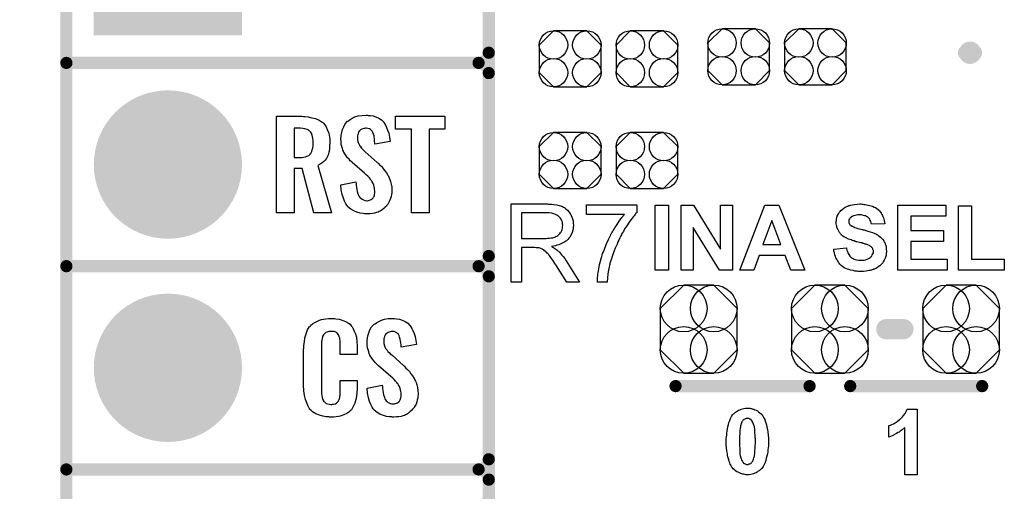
# Model space of a CAD drawing. Extents: x -0.07 to 0.95, y -0.15 to 1.54.
# Tile 6 of 16: x -0.07 to 0.41, y 0.44 to 0.67. Entities that reach past the tile are written whole.
import ezdxf

# ---------------------------------------------------------------- set-up
doc = ezdxf.new("R2010")
doc.units = 0
doc.layers.get('0').update_dxf_attribs({"linetype": 'CONTINUOUS'})
for name, color, linetype in [('gko', 6, 'CONTINUOUS'), ('gto', 2, 'CONTINUOUS'), ('gts', 1, 'CONTINUOUS')]:
    doc.layers.add(name, color=color, linetype=linetype)

# ---------------------------------------------------------------- blocks, each defined once
blk = doc.blocks.new('D63')
at = {"const_width": 0.00395}
blk.add_lwpolyline([(-0.001975, 0, 1), (0.001975, 0, 1)], format="xyb", close=True, dxfattribs=at)
blk = doc.blocks.new('D32')
at = {"const_width": 0.005}
blk.add_lwpolyline([(-0.0025, 0, 1), (0.0025, 0, 1)], format="xyb", close=True, dxfattribs=at)
blk = doc.blocks.new('D36')
at = {"const_width": 0.003}
blk.add_lwpolyline([(-0.0015, 0, 1), (0.0015, 0, 1)], format="xyb", close=True, dxfattribs=at)
blk = doc.blocks.new('D75')
blk.add_lwpolyline([(-0.0152, 0.0068), (-0.0152, -0.0068), (-0.0082, -0.0138), (0.0082, -0.0138), (0.0152, -0.0068), (0.0152, 0.0068), (0.0082, 0.0138), (-0.0082, 0.0138)], close=True)
for centre in [(-0.0082, 0.0068), (0.0082, 0.0068), (-0.0082, -0.0068), (0.0082, -0.0068)]:
    blk.add_circle(centre, 0.007)
blk = doc.blocks.new('D79')
blk.add_lwpolyline([(-0.0189, 0.0102), (-0.0189, -0.0102), (-0.0074, -0.0217), (0.0074, -0.0217), (0.0189, -0.0102), (0.0189, 0.0102), (0.0074, 0.0217), (-0.0074, 0.0217)], close=True)
for centre in [(-0.0074, 0.0102), (0.0074, 0.0102), (-0.0074, -0.0102), (0.0074, -0.0102)]:
    blk.add_circle(centre, 0.0115)
blk = doc.blocks.new('D42')
at = {"const_width": 0.0365}
blk.add_lwpolyline([(-0.01825, 0, 1), (0.01825, 0, 1)], format="xyb", close=True, dxfattribs=at)
blk = doc.blocks.new('D43')
at = {"const_width": 0.073}
blk.add_lwpolyline([(-0.0365, 0), (0.0365, 0)], dxfattribs=at)

msp = doc.modelspace()

# ---------------------------------------------------------------- linework, layer by layer
at = {"layer": 'gko', "color": 6, "const_width": 0.006}
msp.add_lwpolyline([(-0.05, -0.15), (-0.05, 1.45)], dxfattribs=at)
at = {"layer": 'gto', "color": 2}
for points, const_width in [([(0.158, -0.022), (0.158, 0.722)], 0.006), ([(0.393, 0.655), (0.393, 0.655)], 0.007), ([(0.397, 0.655), (0.397, 0.655)], 0.007), ([(0.397, 0.655), (0.397, 0.655)], 0.007), ([(-0.05, 0.65), (0.153, 0.65)], 0.006), ([(-0.05, 0.65), (0.153, 0.65)], 0.006), ([(0.153, 0.65), (0.153, 0.65)], 0.006), ([(0.153, 0.65), (0.153, 0.65)], 0.006), ([(0.158, 0.645), (0.158, 0.645)], 0.006), ([(0.158, 0.645), (0.158, 0.645)], 0.006), ([(0.158, 0.645), (0.158, 0.645)], 0.006), ([(0.158, 0.645), (0.158, 0.645)], 0.006), ([(0.158, 0.555), (0.158, 0.645)], 0.006), ([(-0.05, 0.55), (0.153, 0.55)], 0.006), ([(-0.05, 0.55), (0.153, 0.55)], 0.006), ([(0.153, 0.55), (0.153, 0.55)], 0.006), ([(0.153, 0.55), (0.153, 0.55)], 0.006), ([(0.158, 0.545), (0.158, 0.545)], 0.006), ([(0.158, 0.545), (0.158, 0.545)], 0.006), ([(0.158, 0.545), (0.158, 0.545)], 0.006), ([(0.158, 0.545), (0.158, 0.545)], 0.006), ([(0.158, 0.455), (0.158, 0.545)], 0.006), ([(0.3538, 0.519), (0.3622, 0.519)], 0.01), ([(0.25, 0.491), (0.316, 0.491)], 0.006), ([(0.336, 0.491), (0.401, 0.491)], 0.006), ([(-0.05, 0.45), (0.153, 0.45)], 0.006), ([(-0.05, 0.45), (0.153, 0.45)], 0.006), ([(0.153, 0.45), (0.153, 0.45)], 0.006), ([(0.153, 0.45), (0.153, 0.45)], 0.006), ([(0.158, 0.445), (0.158, 0.445)], 0.006), ([(0.158, 0.445), (0.158, 0.445)], 0.006), ([(0.158, 0.445), (0.158, 0.445)], 0.006), ([(0.158, 0.445), (0.158, 0.445)], 0.006), ([(0.158, 0.355), (0.158, 0.445)], 0.006)]:
    msp.add_lwpolyline(points, dxfattribs=dict(at, const_width=const_width))
for points, const_width in [([(0.397, 0.655, 1), (0.393, 0.655)], 0.007), ([(0.153, 0.65, 0.414214), (0.158, 0.655)], 0.006), ([(0.393, 0.655, 1), (0.397, 0.655)], 0.007), ([(0.158, 0.645, 0.414214), (0.153, 0.65)], 0.006), ([(0.158, 0.645, 0.414214), (0.153, 0.65)], 0.006), ([(0.153, 0.55, 0.414214), (0.158, 0.555)], 0.006), ([(0.158, 0.545, 0.414214), (0.153, 0.55)], 0.006), ([(0.158, 0.545, 0.414214), (0.153, 0.55)], 0.006), ([(0.153, 0.45, 0.414214), (0.158, 0.455)], 0.006), ([(0.158, 0.445, 0.414214), (0.153, 0.45)], 0.006), ([(0.158, 0.445, 0.414214), (0.153, 0.45)], 0.006)]:
    msp.add_lwpolyline(points, format="xyb", dxfattribs=dict(at, const_width=const_width))
for points in [[(0.0667, 0.6237), (0.0674, 0.6236), (0.0691, 0.6234), (0.0709, 0.623), (0.0727, 0.6226), (0.0745, 0.6218), (0.076, 0.6209), (0.0762, 0.6208), (0.0766, 0.6204), (0.0772, 0.6196), (0.0779, 0.6186), (0.0785, 0.6173), (0.0792, 0.6155), (0.0796, 0.6135), (0.0797, 0.6124), (0.0797, 0.6111), (0.0797, 0.611), (0.0797, 0.6109), (0.0797, 0.6104), (0.0796, 0.6095), (0.0796, 0.6085), (0.0795, 0.6073), (0.0792, 0.6061), (0.0789, 0.6048), (0.0784, 0.6037), (0.0784, 0.6036), (0.0782, 0.6032), (0.0779, 0.6028), (0.0774, 0.6021), (0.0768, 0.6015), (0.0759, 0.6008), (0.075, 0.6002), (0.0739, 0.5996), (0.0806, 0.5762), (0.0719, 0.5762), (0.0661, 0.598), (0.0621, 0.598), (0.0621, 0.5762), (0.0534, 0.5762), (0.0534, 0.6238), (0.066, 0.6238), (0.0667, 0.6237)], [(0.0986, 0.6242), (0.0996, 0.6241), (0.101, 0.6239), (0.1024, 0.6235), (0.1039, 0.6228), (0.1052, 0.622), (0.1063, 0.6208), (0.1064, 0.6206), (0.1067, 0.6202), (0.1071, 0.6194), (0.1077, 0.6183), (0.1082, 0.6169), (0.1088, 0.6154), (0.1092, 0.6135), (0.1094, 0.6114), (0.1019, 0.6101), (0.1019, 0.6103), (0.1019, 0.6107), (0.1018, 0.6114), (0.1018, 0.6122), (0.1015, 0.6141), (0.1012, 0.615), (0.1009, 0.6158), (0.1009, 0.6159), (0.1007, 0.6161), (0.1006, 0.6165), (0.1002, 0.6168), (0.0997, 0.6172), (0.0992, 0.6176), (0.0984, 0.6178), (0.0976, 0.6179), (0.0973, 0.6179), (0.0969, 0.6178), (0.0965, 0.6177), (0.0955, 0.6174), (0.0949, 0.617), (0.0944, 0.6166), (0.0944, 0.6166), (0.0943, 0.6165), (0.0941, 0.6162), (0.0939, 0.6158), (0.0937, 0.6154), (0.0935, 0.6148), (0.0934, 0.6142), (0.0933, 0.6134), (0.0933, 0.6133), (0.0933, 0.613), (0.0934, 0.6126), (0.0934, 0.612), (0.0937, 0.6108), (0.0943, 0.6095), (0.0944, 0.6094), (0.0944, 0.6093), (0.0946, 0.609), (0.095, 0.6086), (0.0954, 0.608), (0.0959, 0.6076), (0.0965, 0.6069), (0.0972, 0.6063), (0.1031, 0.601), (0.1033, 0.6009), (0.1037, 0.6005), (0.1042, 0.5999), (0.1051, 0.5992), (0.1059, 0.5982), (0.1067, 0.5971), (0.1076, 0.596), (0.1083, 0.5948), (0.1084, 0.5946), (0.1086, 0.5943), (0.109, 0.5935), (0.1093, 0.5927), (0.1096, 0.5916), (0.11, 0.5903), (0.1102, 0.5888), (0.1103, 0.5872), (0.1103, 0.5871), (0.1103, 0.5867), (0.1102, 0.586), (0.1101, 0.5852), (0.1099, 0.5843), (0.1096, 0.5833), (0.1092, 0.5821), (0.1087, 0.5811), (0.1086, 0.581), (0.1084, 0.5807), (0.108, 0.5802), (0.1076, 0.5796), (0.107, 0.579), (0.1063, 0.5784), (0.1055, 0.5777), (0.1045, 0.5771), (0.1044, 0.577), (0.1041, 0.5769), (0.1035, 0.5766), (0.1028, 0.5764), (0.1018, 0.5761), (0.1008, 0.5759), (0.0996, 0.5758), (0.0983, 0.5757), (0.0977, 0.5757), (0.0973, 0.5758), (0.0968, 0.5758), (0.0961, 0.5759), (0.0947, 0.5761), (0.0931, 0.5765), (0.0915, 0.5772), (0.09, 0.578), (0.0886, 0.5792), (0.0885, 0.5794), (0.0882, 0.5798), (0.0876, 0.5807), (0.087, 0.5819), (0.0864, 0.5834), (0.0858, 0.5853), (0.0854, 0.5875), (0.0852, 0.59), (0.0926, 0.5915), (0.0926, 0.5914), (0.0926, 0.5913), (0.0927, 0.5907), (0.0927, 0.5899), (0.0929, 0.5889), (0.0931, 0.5878), (0.0932, 0.5867), (0.0936, 0.5856), (0.094, 0.5846), (0.0941, 0.5845), (0.0943, 0.5842), (0.0945, 0.5838), (0.095, 0.5834), (0.0956, 0.583), (0.0963, 0.5826), (0.0971, 0.5823), (0.0981, 0.5822), (0.0983, 0.5822), (0.0987, 0.5823), (0.0992, 0.5824), (0.1001, 0.5828), (0.1006, 0.5831), (0.1009, 0.5834), (0.101, 0.5835), (0.1011, 0.5836), (0.1013, 0.5839), (0.1015, 0.5843), (0.1017, 0.5847), (0.1018, 0.5853), (0.1019, 0.5859), (0.1019, 0.5867), (0.1019, 0.5868), (0.1019, 0.5871), (0.1018, 0.5877), (0.1018, 0.5883), (0.1014, 0.5899), (0.1011, 0.5907), (0.1006, 0.5915), (0.1006, 0.5916), (0.1005, 0.5919), (0.1001, 0.5922), (0.0997, 0.5928), (0.0992, 0.5934), (0.0985, 0.5942), (0.0977, 0.595), (0.0968, 0.5958), (0.0907, 0.601), (0.0907, 0.6011), (0.0903, 0.6015), (0.0898, 0.6019), (0.0892, 0.6026), (0.0885, 0.6033), (0.0878, 0.6043), (0.0871, 0.6052), (0.0866, 0.6061), (0.0865, 0.6062), (0.0864, 0.6066), (0.0861, 0.6071), (0.0859, 0.6079), (0.0857, 0.6088), (0.0854, 0.6099), (0.0853, 0.6112), (0.0852, 0.6126), (0.0852, 0.6127), (0.0852, 0.6129), (0.0852, 0.6131), (0.0853, 0.6135), (0.0854, 0.6145), (0.0856, 0.6158), (0.086, 0.6172), (0.0866, 0.6186), (0.0873, 0.6201), (0.0884, 0.6213), (0.0886, 0.6214), (0.0891, 0.6217), (0.0898, 0.6222), (0.0908, 0.6228), (0.0921, 0.6234), (0.0937, 0.6239), (0.0956, 0.6242), (0.0976, 0.6243), (0.0981, 0.6243), (0.0986, 0.6242)], [(0.1364, 0.6174), (0.1287, 0.6174), (0.1287, 0.5762), (0.12, 0.5762), (0.12, 0.6174), (0.1121, 0.6174), (0.1121, 0.6238), (0.1364, 0.6238), (0.1364, 0.6174)], [(0.0653, 0.6179), (0.0621, 0.6179), (0.0621, 0.6034), (0.0654, 0.6034), (0.066, 0.6035), (0.0668, 0.6036), (0.0677, 0.6038), (0.0685, 0.6042), (0.0694, 0.6045), (0.07, 0.6051), (0.0701, 0.6052), (0.0703, 0.6055), (0.0705, 0.6058), (0.0709, 0.6064), (0.0711, 0.6072), (0.0713, 0.6081), (0.0715, 0.6093), (0.0716, 0.6106), (0.0716, 0.6108), (0.0716, 0.6113), (0.0715, 0.6119), (0.0714, 0.6128), (0.0712, 0.6136), (0.071, 0.6145), (0.0707, 0.6154), (0.0702, 0.6161), (0.0701, 0.6162), (0.0699, 0.6164), (0.0696, 0.6166), (0.0691, 0.617), (0.0685, 0.6173), (0.0675, 0.6176), (0.0665, 0.6178), (0.0653, 0.6179)], [(0.1873, 0.5805), (0.1878, 0.5805), (0.1889, 0.5805), (0.1901, 0.5803), (0.1915, 0.5801), (0.1927, 0.5799), (0.1933, 0.5797), (0.1938, 0.5795), (0.1939, 0.5795), (0.1939, 0.5795), (0.1943, 0.5793), (0.1948, 0.5791), (0.1954, 0.5787), (0.196, 0.5782), (0.1968, 0.5775), (0.1974, 0.5767), (0.1981, 0.5759), (0.1981, 0.5758), (0.1981, 0.5757), (0.1984, 0.5754), (0.1986, 0.5749), (0.1989, 0.5741), (0.1992, 0.5733), (0.1995, 0.5723), (0.1996, 0.5712), (0.1997, 0.5701), (0.1997, 0.57), (0.1997, 0.5699), (0.1997, 0.5697), (0.1996, 0.5694), (0.1996, 0.569), (0.1996, 0.5686), (0.1994, 0.5677), (0.199, 0.5666), (0.1986, 0.5654), (0.1979, 0.5643), (0.1975, 0.5637), (0.197, 0.5631), (0.197, 0.5631), (0.1969, 0.563), (0.1968, 0.5629), (0.1965, 0.5627), (0.1963, 0.5625), (0.1959, 0.5623), (0.1955, 0.562), (0.195, 0.5616), (0.1945, 0.5614), (0.1939, 0.5611), (0.1932, 0.5608), (0.1925, 0.5605), (0.1916, 0.5603), (0.1908, 0.56), (0.1899, 0.5598), (0.1889, 0.5596), (0.189, 0.5596), (0.1892, 0.5595), (0.1895, 0.5593), (0.19, 0.559), (0.191, 0.5584), (0.1915, 0.558), (0.1919, 0.5577), (0.192, 0.5576), (0.1923, 0.5573), (0.1928, 0.5569), (0.1933, 0.5563), (0.1939, 0.5555), (0.1946, 0.5547), (0.1954, 0.5537), (0.1961, 0.5526), (0.2027, 0.5422), (0.1964, 0.5422), (0.1914, 0.5502), (0.1914, 0.5502), (0.1913, 0.5503), (0.1911, 0.5505), (0.191, 0.5507), (0.1906, 0.5513), (0.1901, 0.5521), (0.1895, 0.5529), (0.1889, 0.5538), (0.1883, 0.5547), (0.1877, 0.5554), (0.1876, 0.5555), (0.1875, 0.5557), (0.1872, 0.556), (0.1868, 0.5564), (0.186, 0.5573), (0.1855, 0.5576), (0.1851, 0.558), (0.185, 0.558), (0.1849, 0.5581), (0.1847, 0.5582), (0.1844, 0.5584), (0.184, 0.5585), (0.1837, 0.5587), (0.1828, 0.559), (0.1827, 0.559), (0.1826, 0.559), (0.1824, 0.559), (0.1821, 0.5591), (0.1817, 0.5591), (0.1813, 0.5591), (0.1807, 0.5592), (0.1741, 0.5592), (0.1741, 0.5422), (0.169, 0.5422), (0.169, 0.5806), (0.1868, 0.5806), (0.1873, 0.5805)], [(0.2309, 0.5764), (0.2309, 0.5763), (0.2308, 0.5762), (0.2305, 0.576), (0.2303, 0.5756), (0.23, 0.5752), (0.2296, 0.5748), (0.2291, 0.5742), (0.2286, 0.5736), (0.2281, 0.5729), (0.2275, 0.5721), (0.2269, 0.5712), (0.2263, 0.5704), (0.2256, 0.5694), (0.2249, 0.5683), (0.2243, 0.5671), (0.2236, 0.566), (0.2236, 0.5659), (0.2234, 0.5657), (0.2233, 0.5654), (0.223, 0.5649), (0.2227, 0.5643), (0.2224, 0.5636), (0.222, 0.5628), (0.2216, 0.5619), (0.2212, 0.5609), (0.2207, 0.5599), (0.2202, 0.5588), (0.2198, 0.5576), (0.2189, 0.5553), (0.2181, 0.5527), (0.2181, 0.5527), (0.218, 0.5525), (0.218, 0.5522), (0.2178, 0.5519), (0.2177, 0.5514), (0.2176, 0.5509), (0.2175, 0.5503), (0.2173, 0.5496), (0.2172, 0.5488), (0.217, 0.548), (0.2167, 0.5462), (0.2165, 0.5443), (0.2163, 0.5422), (0.2115, 0.5422), (0.2115, 0.5422), (0.2115, 0.5424), (0.2115, 0.5426), (0.2115, 0.5429), (0.2115, 0.5434), (0.2116, 0.5439), (0.2116, 0.5446), (0.2117, 0.5452), (0.2118, 0.546), (0.2119, 0.5468), (0.2121, 0.5477), (0.2122, 0.5487), (0.2124, 0.5497), (0.2126, 0.5508), (0.2132, 0.553), (0.2132, 0.5531), (0.2132, 0.5533), (0.2133, 0.5537), (0.2135, 0.5542), (0.2137, 0.5547), (0.2139, 0.5554), (0.2141, 0.5562), (0.2145, 0.557), (0.2148, 0.5579), (0.2151, 0.5589), (0.216, 0.561), (0.217, 0.5632), (0.2181, 0.5654), (0.2181, 0.5655), (0.2182, 0.5657), (0.2184, 0.566), (0.2186, 0.5664), (0.2189, 0.5669), (0.2193, 0.5675), (0.2197, 0.5682), (0.2201, 0.5689), (0.2212, 0.5705), (0.2223, 0.5722), (0.2236, 0.5739), (0.2249, 0.5755), (0.2061, 0.5755), (0.2061, 0.5801), (0.2309, 0.5801), (0.2309, 0.5764)], [(0.2465, 0.548), (0.24, 0.548), (0.24, 0.58), (0.2465, 0.58), (0.2465, 0.548)], [(0.2781, 0.548), (0.2716, 0.548), (0.2586, 0.5691), (0.2586, 0.548), (0.2527, 0.548), (0.2527, 0.58), (0.2589, 0.58), (0.2721, 0.5584), (0.2721, 0.58), (0.2781, 0.58), (0.2781, 0.548)], [(0.3137, 0.548), (0.3067, 0.548), (0.3039, 0.5553), (0.2911, 0.5553), (0.2885, 0.548), (0.2816, 0.548), (0.294, 0.58), (0.3008, 0.58), (0.3137, 0.548)], [(0.3417, 0.5805), (0.3422, 0.5805), (0.3428, 0.5804), (0.3434, 0.5803), (0.3441, 0.5802), (0.3456, 0.5799), (0.3463, 0.5797), (0.347, 0.5795), (0.3478, 0.5791), (0.3485, 0.5788), (0.3491, 0.5784), (0.3497, 0.5779), (0.3498, 0.5778), (0.3499, 0.5778), (0.35, 0.5776), (0.3502, 0.5774), (0.3504, 0.5772), (0.3507, 0.5768), (0.351, 0.5765), (0.3513, 0.576), (0.3516, 0.5755), (0.3519, 0.575), (0.3521, 0.5744), (0.3524, 0.5738), (0.3526, 0.5731), (0.3528, 0.5724), (0.3529, 0.5717), (0.353, 0.5708), (0.3465, 0.5706), (0.3465, 0.5706), (0.3465, 0.5707), (0.3464, 0.571), (0.3463, 0.5714), (0.3461, 0.5719), (0.3459, 0.5725), (0.3456, 0.5731), (0.3452, 0.5736), (0.3447, 0.5741), (0.3446, 0.5741), (0.3445, 0.5743), (0.3441, 0.5745), (0.3437, 0.5747), (0.3431, 0.5748), (0.3424, 0.575), (0.3416, 0.5752), (0.3406, 0.5752), (0.3402, 0.5752), (0.3397, 0.5752), (0.3391, 0.5751), (0.3384, 0.5749), (0.3376, 0.5747), (0.3369, 0.5744), (0.3363, 0.574), (0.3362, 0.574), (0.3361, 0.5739), (0.336, 0.5737), (0.3358, 0.5735), (0.3356, 0.5732), (0.3354, 0.5729), (0.3353, 0.5725), (0.3353, 0.572), (0.3353, 0.572), (0.3353, 0.5718), (0.3353, 0.5716), (0.3354, 0.5714), (0.3355, 0.5711), (0.3356, 0.5707), (0.3359, 0.5704), (0.3362, 0.5701), (0.3362, 0.57), (0.3365, 0.5699), (0.3366, 0.5698), (0.3368, 0.5697), (0.3371, 0.5696), (0.3374, 0.5694), (0.3378, 0.5693), (0.3382, 0.5691), (0.3387, 0.5689), (0.3392, 0.5687), (0.3398, 0.5686), (0.3405, 0.5684), (0.3413, 0.5682), (0.3421, 0.568), (0.3421, 0.568), (0.3423, 0.5679), (0.3426, 0.5679), (0.3429, 0.5678), (0.3433, 0.5677), (0.3437, 0.5675), (0.3442, 0.5674), (0.3447, 0.5673), (0.3458, 0.5669), (0.347, 0.5665), (0.3481, 0.5661), (0.3486, 0.5659), (0.349, 0.5656), (0.3491, 0.5656), (0.3491, 0.5656), (0.3494, 0.5654), (0.3498, 0.5651), (0.3503, 0.5648), (0.3509, 0.5643), (0.3515, 0.5638), (0.3521, 0.5631), (0.3526, 0.5624), (0.3526, 0.5623), (0.3528, 0.562), (0.353, 0.5616), (0.3532, 0.561), (0.3535, 0.5602), (0.3537, 0.5594), (0.3538, 0.5584), (0.3539, 0.5573), (0.3539, 0.5572), (0.3539, 0.5571), (0.3539, 0.557), (0.3539, 0.5568), (0.3538, 0.5566), (0.3538, 0.5563), (0.3537, 0.5556), (0.3535, 0.5548), (0.3532, 0.5539), (0.3528, 0.553), (0.3523, 0.5521), (0.3523, 0.5521), (0.3522, 0.552), (0.352, 0.5517), (0.3517, 0.5513), (0.3512, 0.5508), (0.3506, 0.5502), (0.3498, 0.5496), (0.349, 0.5491), (0.348, 0.5486), (0.3479, 0.5486), (0.3478, 0.5485), (0.3477, 0.5485), (0.3475, 0.5484), (0.3472, 0.5483), (0.3469, 0.5482), (0.3465, 0.5481), (0.3461, 0.548), (0.3456, 0.5479), (0.3451, 0.5478), (0.3439, 0.5476), (0.3425, 0.5474), (0.341, 0.5474), (0.3404, 0.5474), (0.34, 0.5474), (0.3395, 0.5475), (0.339, 0.5475), (0.3383, 0.5476), (0.3376, 0.5478), (0.3361, 0.5481), (0.3353, 0.5483), (0.3346, 0.5486), (0.3338, 0.5489), (0.333, 0.5492), (0.3324, 0.5497), (0.3317, 0.5502), (0.3317, 0.5502), (0.3316, 0.5503), (0.3314, 0.5504), (0.3312, 0.5507), (0.3309, 0.551), (0.3306, 0.5514), (0.3303, 0.5518), (0.33, 0.5523), (0.3297, 0.5528), (0.3294, 0.5534), (0.329, 0.5541), (0.3287, 0.5548), (0.3285, 0.5556), (0.3282, 0.5565), (0.328, 0.5574), (0.3279, 0.5584), (0.3342, 0.559), (0.3342, 0.5589), (0.3342, 0.5589), (0.3342, 0.5587), (0.3342, 0.5585), (0.3344, 0.5579), (0.3347, 0.5572), (0.3349, 0.5565), (0.3354, 0.5557), (0.3358, 0.555), (0.3364, 0.5543), (0.3365, 0.5543), (0.3367, 0.5541), (0.3371, 0.5539), (0.3377, 0.5536), (0.3384, 0.5533), (0.3391, 0.5531), (0.3401, 0.5529), (0.3411, 0.5529), (0.3416, 0.5529), (0.3422, 0.5529), (0.3429, 0.553), (0.3436, 0.5532), (0.3444, 0.5534), (0.3452, 0.5537), (0.3458, 0.5541), (0.3459, 0.5542), (0.3461, 0.5544), (0.3463, 0.5547), (0.3466, 0.555), (0.3469, 0.5555), (0.3472, 0.556), (0.3474, 0.5566), (0.3474, 0.5572), (0.3474, 0.5573), (0.3474, 0.5574), (0.3474, 0.5577), (0.3473, 0.5579), (0.3472, 0.5582), (0.3471, 0.5585), (0.347, 0.5589), (0.3467, 0.5592), (0.3467, 0.5592), (0.3466, 0.5593), (0.3464, 0.5595), (0.3462, 0.5596), (0.3459, 0.5599), (0.3455, 0.5601), (0.345, 0.5603), (0.3444, 0.5606), (0.3444, 0.5606), (0.3442, 0.5607), (0.3439, 0.5608), (0.3436, 0.5608), (0.3433, 0.5609), (0.343, 0.561), (0.3427, 0.5611), (0.3422, 0.5612), (0.3418, 0.5614), (0.3412, 0.5615), (0.3406, 0.5616), (0.34, 0.5618), (0.3392, 0.562), (0.3392, 0.562), (0.339, 0.562), (0.3387, 0.5621), (0.3384, 0.5622), (0.338, 0.5624), (0.3375, 0.5625), (0.337, 0.5627), (0.3364, 0.5629), (0.3352, 0.5633), (0.334, 0.5639), (0.3334, 0.5642), (0.3329, 0.5645), (0.3324, 0.5648), (0.332, 0.5651), (0.3319, 0.5652), (0.3318, 0.5653), (0.3317, 0.5654), (0.3315, 0.5656), (0.3313, 0.5659), (0.3311, 0.5662), (0.3308, 0.5665), (0.3306, 0.5669), (0.33, 0.5679), (0.3295, 0.569), (0.3294, 0.5696), (0.3292, 0.5702), (0.3291, 0.5709), (0.3291, 0.5716), (0.3291, 0.5717), (0.3291, 0.5717), (0.3291, 0.5718), (0.3291, 0.572), (0.3292, 0.5725), (0.3293, 0.5731), (0.3294, 0.5738), (0.3296, 0.5746), (0.33, 0.5754), (0.3304, 0.5762), (0.3304, 0.5762), (0.3305, 0.5763), (0.3307, 0.5766), (0.331, 0.5769), (0.3314, 0.5774), (0.332, 0.5779), (0.3327, 0.5784), (0.3335, 0.579), (0.3344, 0.5794), (0.3344, 0.5794), (0.3345, 0.5795), (0.3347, 0.5795), (0.3348, 0.5796), (0.3351, 0.5797), (0.3354, 0.5798), (0.3358, 0.5799), (0.3362, 0.58), (0.3371, 0.5802), (0.3382, 0.5804), (0.3394, 0.5805), (0.3407, 0.5806), (0.3413, 0.5806), (0.3417, 0.5805)], [(0.3831, 0.5746), (0.3658, 0.5746), (0.3658, 0.5675), (0.3819, 0.5675), (0.3819, 0.5621), (0.3658, 0.5621), (0.3658, 0.5534), (0.3837, 0.5534), (0.3837, 0.548), (0.3594, 0.548), (0.3594, 0.58), (0.3831, 0.58), (0.3831, 0.5746)], [(0.3958, 0.5534), (0.4119, 0.5534), (0.4119, 0.548), (0.3893, 0.548), (0.3893, 0.5797), (0.3958, 0.5797), (0.3958, 0.5534)], [(0.1862, 0.5763), (0.1741, 0.5763), (0.1741, 0.5636), (0.1855, 0.5636), (0.1862, 0.5636), (0.187, 0.5637), (0.1879, 0.5638), (0.1888, 0.5639), (0.1896, 0.564), (0.1904, 0.5643), (0.1905, 0.5643), (0.1908, 0.5644), (0.1911, 0.5646), (0.1915, 0.5648), (0.192, 0.5651), (0.1925, 0.5655), (0.193, 0.566), (0.1934, 0.5666), (0.1935, 0.5666), (0.1936, 0.5669), (0.1938, 0.5672), (0.194, 0.5676), (0.1941, 0.5681), (0.1943, 0.5687), (0.1944, 0.5694), (0.1945, 0.57), (0.1945, 0.5701), (0.1945, 0.5701), (0.1944, 0.5705), (0.1944, 0.571), (0.1943, 0.5716), (0.194, 0.5723), (0.1936, 0.5731), (0.1931, 0.5738), (0.1925, 0.5745), (0.1924, 0.5746), (0.1921, 0.5748), (0.1916, 0.5751), (0.1909, 0.5754), (0.1901, 0.5757), (0.189, 0.576), (0.1877, 0.5762), (0.1862, 0.5763)], [(0.2974, 0.5725), (0.293, 0.5607), (0.3019, 0.5607), (0.2974, 0.5725)], [(0.0815, 0.5242), (0.0821, 0.5242), (0.0827, 0.5241), (0.0843, 0.5239), (0.0858, 0.5235), (0.0875, 0.5228), (0.089, 0.5219), (0.0897, 0.5214), (0.0903, 0.5207), (0.0904, 0.5205), (0.0907, 0.5201), (0.0912, 0.5192), (0.0918, 0.5181), (0.0923, 0.5167), (0.0928, 0.515), (0.0931, 0.513), (0.0932, 0.5106), (0.0932, 0.5066), (0.0849, 0.5066), (0.0849, 0.5107), (0.0849, 0.5108), (0.0849, 0.5111), (0.0849, 0.5116), (0.0849, 0.5121), (0.0848, 0.5134), (0.0847, 0.5141), (0.0846, 0.5146), (0.0846, 0.5147), (0.0845, 0.5149), (0.0844, 0.5154), (0.084, 0.5163), (0.0834, 0.517), (0.0833, 0.5172), (0.0831, 0.5173), (0.0827, 0.5175), (0.0823, 0.5177), (0.0818, 0.5178), (0.0811, 0.5179), (0.08, 0.5179), (0.0796, 0.5179), (0.0792, 0.5179), (0.0782, 0.5175), (0.0777, 0.5173), (0.0772, 0.5169), (0.0771, 0.5167), (0.0767, 0.5163), (0.0762, 0.5154), (0.0759, 0.5143), (0.0759, 0.5142), (0.0759, 0.5141), (0.0758, 0.5137), (0.0758, 0.5132), (0.0757, 0.5127), (0.0757, 0.5119), (0.0756, 0.5111), (0.0756, 0.5102), (0.0756, 0.4895), (0.0756, 0.4894), (0.0756, 0.4889), (0.0757, 0.4882), (0.0757, 0.4873), (0.076, 0.4854), (0.0762, 0.4845), (0.0766, 0.4837), (0.0767, 0.4836), (0.0768, 0.4834), (0.0771, 0.4832), (0.0774, 0.4829), (0.078, 0.4825), (0.0786, 0.4822), (0.0795, 0.4821), (0.0804, 0.482), (0.0808, 0.482), (0.0811, 0.4821), (0.0815, 0.4821), (0.0825, 0.4823), (0.083, 0.4826), (0.0833, 0.4829), (0.0834, 0.4829), (0.0835, 0.4831), (0.0839, 0.4835), (0.0844, 0.4844), (0.0846, 0.4854), (0.0846, 0.4855), (0.0847, 0.4857), (0.0847, 0.486), (0.0848, 0.4865), (0.0848, 0.487), (0.0849, 0.4878), (0.0849, 0.4886), (0.0849, 0.4895), (0.0849, 0.4938), (0.0932, 0.4938), (0.0932, 0.49), (0.0932, 0.4899), (0.0932, 0.4897), (0.0932, 0.4894), (0.0932, 0.4889), (0.0931, 0.4883), (0.0931, 0.4876), (0.0929, 0.4861), (0.0925, 0.4844), (0.092, 0.4826), (0.0913, 0.4809), (0.0904, 0.4794), (0.0903, 0.4792), (0.0898, 0.4788), (0.0891, 0.4782), (0.0881, 0.4775), (0.0867, 0.4769), (0.0849, 0.4762), (0.084, 0.476), (0.0829, 0.4759), (0.0817, 0.4757), (0.0796, 0.4757), (0.0792, 0.4758), (0.0785, 0.4758), (0.0779, 0.4759), (0.0763, 0.4762), (0.0746, 0.4767), (0.0728, 0.4774), (0.0712, 0.4784), (0.0705, 0.479), (0.0698, 0.4797), (0.0698, 0.4798), (0.0697, 0.4799), (0.0696, 0.4802), (0.0694, 0.4805), (0.0689, 0.4814), (0.0684, 0.4827), (0.0677, 0.4844), (0.0672, 0.4864), (0.0669, 0.4887), (0.0668, 0.4914), (0.0668, 0.5083), (0.0668, 0.5084), (0.0668, 0.5087), (0.0668, 0.5091), (0.0669, 0.5096), (0.0669, 0.5103), (0.067, 0.511), (0.0672, 0.5128), (0.0675, 0.5147), (0.0681, 0.5167), (0.0688, 0.5186), (0.0698, 0.5203), (0.0698, 0.5203), (0.07, 0.5204), (0.0704, 0.5209), (0.0712, 0.5216), (0.0723, 0.5223), (0.0737, 0.523), (0.0746, 0.5234), (0.0756, 0.5237), (0.0766, 0.524), (0.0778, 0.5241), (0.079, 0.5243), (0.081, 0.5243), (0.0815, 0.5242)], [(0.1116, 0.5242), (0.1126, 0.5241), (0.114, 0.5239), (0.1154, 0.5235), (0.1168, 0.5228), (0.1181, 0.522), (0.1192, 0.5208), (0.1193, 0.5206), (0.1197, 0.5202), (0.1201, 0.5194), (0.1206, 0.5183), (0.1212, 0.5169), (0.1217, 0.5154), (0.1221, 0.5135), (0.1224, 0.5114), (0.1149, 0.5101), (0.1149, 0.5103), (0.1149, 0.5107), (0.1148, 0.5114), (0.1147, 0.5122), (0.1144, 0.5141), (0.1141, 0.515), (0.1139, 0.5158), (0.1139, 0.5159), (0.1137, 0.5161), (0.1135, 0.5165), (0.1131, 0.5168), (0.1127, 0.5172), (0.1121, 0.5176), (0.1114, 0.5178), (0.1105, 0.5179), (0.1103, 0.5179), (0.1099, 0.5178), (0.1094, 0.5177), (0.1084, 0.5174), (0.1079, 0.517), (0.1074, 0.5167), (0.1074, 0.5166), (0.1072, 0.5165), (0.107, 0.5162), (0.1068, 0.5158), (0.1067, 0.5154), (0.1065, 0.5148), (0.1064, 0.5142), (0.1063, 0.5134), (0.1063, 0.5133), (0.1063, 0.513), (0.1064, 0.5126), (0.1064, 0.512), (0.1067, 0.5108), (0.1072, 0.5095), (0.1073, 0.5094), (0.1074, 0.5092), (0.1076, 0.509), (0.108, 0.5086), (0.1083, 0.508), (0.1089, 0.5076), (0.1094, 0.5069), (0.1102, 0.5063), (0.1161, 0.501), (0.1163, 0.5009), (0.1166, 0.5005), (0.1172, 0.4999), (0.118, 0.4992), (0.1189, 0.4982), (0.1197, 0.4971), (0.1205, 0.496), (0.1213, 0.4948), (0.1214, 0.4946), (0.1215, 0.4943), (0.1219, 0.4935), (0.1223, 0.4927), (0.1226, 0.4916), (0.1229, 0.4903), (0.1231, 0.4888), (0.1232, 0.4872), (0.1232, 0.487), (0.1232, 0.4867), (0.1231, 0.486), (0.123, 0.4852), (0.1228, 0.4843), (0.1226, 0.4833), (0.1222, 0.4821), (0.1216, 0.4811), (0.1215, 0.481), (0.1214, 0.4807), (0.121, 0.4802), (0.1205, 0.4796), (0.12, 0.479), (0.1192, 0.4784), (0.1184, 0.4777), (0.1175, 0.4771), (0.1174, 0.477), (0.117, 0.4769), (0.1165, 0.4766), (0.1157, 0.4764), (0.1148, 0.4761), (0.1138, 0.4759), (0.1126, 0.4758), (0.1113, 0.4757), (0.1106, 0.4757), (0.1103, 0.4758), (0.1097, 0.4758), (0.1091, 0.4759), (0.1077, 0.4761), (0.1061, 0.4765), (0.1044, 0.4772), (0.103, 0.478), (0.1016, 0.4792), (0.1015, 0.4794), (0.1011, 0.4798), (0.1006, 0.4807), (0.1, 0.4819), (0.0993, 0.4834), (0.0988, 0.4853), (0.0983, 0.4875), (0.0981, 0.49), (0.1055, 0.4915), (0.1055, 0.4914), (0.1055, 0.4913), (0.1056, 0.4908), (0.1056, 0.4899), (0.1058, 0.4889), (0.106, 0.4878), (0.1062, 0.4867), (0.1066, 0.4856), (0.1069, 0.4846), (0.107, 0.4845), (0.1072, 0.4842), (0.1075, 0.4838), (0.108, 0.4834), (0.1085, 0.483), (0.1092, 0.4826), (0.1101, 0.4823), (0.111, 0.4822), (0.1113, 0.4822), (0.1116, 0.4823), (0.1121, 0.4824), (0.113, 0.4828), (0.1135, 0.4831), (0.1139, 0.4834), (0.114, 0.4835), (0.1141, 0.4836), (0.1142, 0.4839), (0.1144, 0.4843), (0.1146, 0.4847), (0.1147, 0.4853), (0.1149, 0.4859), (0.1149, 0.4867), (0.1149, 0.4868), (0.1149, 0.4871), (0.1148, 0.4877), (0.1147, 0.4883), (0.1143, 0.4899), (0.1141, 0.4908), (0.1136, 0.4915), (0.1135, 0.4916), (0.1134, 0.4919), (0.113, 0.4922), (0.1127, 0.4928), (0.1121, 0.4934), (0.1115, 0.4942), (0.1106, 0.495), (0.1097, 0.4958), (0.1037, 0.501), (0.1036, 0.5011), (0.1032, 0.5015), (0.1028, 0.5019), (0.1021, 0.5026), (0.1015, 0.5033), (0.1007, 0.5043), (0.1001, 0.5052), (0.0995, 0.5061), (0.0994, 0.5062), (0.0993, 0.5066), (0.0991, 0.5071), (0.0989, 0.5079), (0.0986, 0.5088), (0.0983, 0.5099), (0.0982, 0.5112), (0.0981, 0.5126), (0.0981, 0.5127), (0.0981, 0.5129), (0.0981, 0.5131), (0.0982, 0.5135), (0.0983, 0.5145), (0.0985, 0.5158), (0.099, 0.5172), (0.0995, 0.5186), (0.1003, 0.5201), (0.1014, 0.5213), (0.1016, 0.5214), (0.102, 0.5217), (0.1028, 0.5222), (0.1038, 0.5228), (0.1051, 0.5234), (0.1067, 0.5239), (0.1085, 0.5242), (0.1105, 0.5243), (0.1111, 0.5243), (0.1116, 0.5242)], [(0.2861, 0.4801), (0.2865, 0.4801), (0.287, 0.48), (0.2874, 0.4799), (0.288, 0.4797), (0.2886, 0.4796), (0.2891, 0.4793), (0.2897, 0.4791), (0.2903, 0.4788), (0.2909, 0.4784), (0.2915, 0.4779), (0.2921, 0.4774), (0.2926, 0.4768), (0.2926, 0.4768), (0.2927, 0.4766), (0.2929, 0.4764), (0.2931, 0.4761), (0.2933, 0.4756), (0.2936, 0.4751), (0.2939, 0.4745), (0.2942, 0.4737), (0.2945, 0.4729), (0.2948, 0.4719), (0.295, 0.4708), (0.2952, 0.4696), (0.2955, 0.4683), (0.2956, 0.4669), (0.2957, 0.4654), (0.2957, 0.4638), (0.2957, 0.4637), (0.2957, 0.4637), (0.2957, 0.4635), (0.2957, 0.4633), (0.2957, 0.4629), (0.2957, 0.4623), (0.2957, 0.4615), (0.2956, 0.4607), (0.2955, 0.4597), (0.2954, 0.4587), (0.2952, 0.4577), (0.295, 0.4565), (0.2947, 0.4555), (0.2944, 0.4544), (0.2941, 0.4534), (0.2936, 0.4524), (0.2932, 0.4515), (0.2926, 0.4507), (0.2926, 0.4506), (0.2925, 0.4505), (0.2923, 0.4504), (0.2921, 0.4502), (0.2919, 0.4499), (0.2915, 0.4497), (0.2911, 0.4493), (0.2907, 0.4491), (0.2902, 0.4487), (0.2897, 0.4484), (0.2891, 0.4481), (0.2884, 0.4479), (0.2878, 0.4477), (0.287, 0.4475), (0.2862, 0.4474), (0.2853, 0.4474), (0.2852, 0.4474), (0.2849, 0.4474), (0.2846, 0.4474), (0.2842, 0.4475), (0.2837, 0.4476), (0.2832, 0.4477), (0.2827, 0.4479), (0.2821, 0.448), (0.2815, 0.4483), (0.2808, 0.4486), (0.2802, 0.4489), (0.2796, 0.4493), (0.279, 0.4498), (0.2784, 0.4503), (0.2778, 0.451), (0.2778, 0.451), (0.2777, 0.4511), (0.2775, 0.4514), (0.2774, 0.4516), (0.2772, 0.4521), (0.2769, 0.4526), (0.2767, 0.4532), (0.2764, 0.4539), (0.2762, 0.4547), (0.2759, 0.4557), (0.2756, 0.4567), (0.2755, 0.4579), (0.2753, 0.4592), (0.2751, 0.4606), (0.275, 0.4621), (0.275, 0.4638), (0.275, 0.4638), (0.275, 0.4639), (0.275, 0.464), (0.275, 0.4642), (0.275, 0.4647), (0.275, 0.4653), (0.2751, 0.466), (0.2752, 0.4669), (0.2753, 0.4678), (0.2754, 0.4688), (0.2756, 0.4699), (0.2757, 0.471), (0.276, 0.4721), (0.2763, 0.4731), (0.2767, 0.4741), (0.2771, 0.4751), (0.2775, 0.476), (0.2781, 0.4768), (0.2781, 0.4769), (0.2782, 0.477), (0.2784, 0.4772), (0.2786, 0.4773), (0.2788, 0.4776), (0.2792, 0.4779), (0.2796, 0.4782), (0.28, 0.4785), (0.2805, 0.4788), (0.281, 0.4791), (0.2816, 0.4794), (0.2823, 0.4796), (0.2829, 0.4798), (0.2837, 0.48), (0.2845, 0.4801), (0.2853, 0.4802), (0.2858, 0.4802), (0.2861, 0.4801)], [(0.369, 0.4474), (0.3629, 0.4474), (0.3629, 0.4705), (0.3629, 0.4705), (0.3628, 0.4704), (0.3626, 0.4703), (0.3623, 0.47), (0.362, 0.4698), (0.3616, 0.4695), (0.3611, 0.4692), (0.3606, 0.4688), (0.3601, 0.4684), (0.3595, 0.4681), (0.3588, 0.4676), (0.3581, 0.4673), (0.3567, 0.4666), (0.355, 0.4659), (0.355, 0.4715), (0.355, 0.4715), (0.3551, 0.4715), (0.3552, 0.4716), (0.3554, 0.4716), (0.3559, 0.4718), (0.3565, 0.4721), (0.3573, 0.4725), (0.3582, 0.473), (0.3592, 0.4736), (0.3602, 0.4744), (0.3602, 0.4744), (0.3603, 0.4745), (0.3605, 0.4746), (0.3606, 0.4748), (0.3611, 0.4753), (0.3617, 0.4759), (0.3623, 0.4766), (0.363, 0.4775), (0.3636, 0.4785), (0.3641, 0.4796), (0.369, 0.4796), (0.369, 0.4474)], [(0.2853, 0.4751), (0.2852, 0.4751), (0.2849, 0.475), (0.2847, 0.475), (0.2844, 0.4749), (0.2841, 0.4748), (0.2837, 0.4746), (0.2834, 0.4743), (0.2833, 0.4743), (0.2832, 0.4742), (0.2831, 0.474), (0.2829, 0.4738), (0.2827, 0.4734), (0.2825, 0.473), (0.2823, 0.4724), (0.2821, 0.4718), (0.2821, 0.4717), (0.282, 0.4717), (0.282, 0.4715), (0.282, 0.4713), (0.2819, 0.4711), (0.2819, 0.4707), (0.2818, 0.4704), (0.2818, 0.4699), (0.2817, 0.4693), (0.2817, 0.4688), (0.2816, 0.4681), (0.2816, 0.4674), (0.2815, 0.4666), (0.2815, 0.4657), (0.2815, 0.4648), (0.2815, 0.4638), (0.2815, 0.4637), (0.2815, 0.4635), (0.2815, 0.4632), (0.2815, 0.4628), (0.2815, 0.4624), (0.2815, 0.4619), (0.2815, 0.4613), (0.2816, 0.4607), (0.2816, 0.4594), (0.2817, 0.4581), (0.2817, 0.4575), (0.2818, 0.4569), (0.2819, 0.4564), (0.282, 0.4559), (0.2821, 0.4559), (0.2821, 0.4556), (0.2823, 0.4553), (0.2824, 0.4548), (0.2826, 0.4544), (0.2829, 0.4539), (0.2831, 0.4535), (0.2834, 0.4532), (0.2835, 0.4531), (0.2835, 0.4531), (0.2837, 0.4529), (0.284, 0.4529), (0.2842, 0.4527), (0.2846, 0.4526), (0.2849, 0.4525), (0.2853, 0.4525), (0.2855, 0.4525), (0.2858, 0.4525), (0.286, 0.4526), (0.2863, 0.4527), (0.2866, 0.4528), (0.287, 0.4529), (0.2873, 0.4532), (0.2873, 0.4532), (0.2874, 0.4533), (0.2876, 0.4535), (0.2878, 0.4538), (0.288, 0.4541), (0.2882, 0.4546), (0.2884, 0.4551), (0.2886, 0.4557), (0.2886, 0.4558), (0.2887, 0.4558), (0.2887, 0.456), (0.2887, 0.4562), (0.2888, 0.4565), (0.2888, 0.4568), (0.2889, 0.4571), (0.289, 0.4576), (0.289, 0.4581), (0.2891, 0.4587), (0.2891, 0.4594), (0.2892, 0.4601), (0.2892, 0.4609), (0.2892, 0.4618), (0.2893, 0.4627), (0.2893, 0.4638), (0.2893, 0.4638), (0.2893, 0.464), (0.2893, 0.4643), (0.2893, 0.4647), (0.2893, 0.4651), (0.2892, 0.4656), (0.2892, 0.4662), (0.2892, 0.4669), (0.2891, 0.4681), (0.289, 0.4694), (0.289, 0.47), (0.2889, 0.4706), (0.2888, 0.4711), (0.2887, 0.4715), (0.2887, 0.4716), (0.2886, 0.4716), (0.2886, 0.4718), (0.2884, 0.4722), (0.2883, 0.4727), (0.2881, 0.4731), (0.2878, 0.4736), (0.2876, 0.474), (0.2873, 0.4743), (0.2872, 0.4744), (0.2872, 0.4745), (0.287, 0.4746), (0.2867, 0.4747), (0.2865, 0.4748), (0.2861, 0.475), (0.2858, 0.475), (0.2853, 0.4751)]]:
    msp.add_lwpolyline(points, dxfattribs=at)

# ---------------------------------------------------------------- block references
at = {"layer": 'gto'}
for name, p in [('D36', (0.158, 0.655)), ('D63', (0.393, 0.655)), ('D63', (0.393, 0.655)), ('D63', (0.397, 0.655)), ('D63', (0.397, 0.655)), ('D63', (0.397, 0.655)), ('D63', (0.397, 0.655)), ('D36', (-0.05, 0.65)), ('D36', (-0.05, 0.65)), ('D36', (0.153, 0.65)), ('D36', (0.153, 0.65)), ('D36', (0.153, 0.65)), ('D36', (0.153, 0.65)), ('D36', (0.153, 0.65)), ('D36', (0.153, 0.65)), ('D36', (0.153, 0.65)), ('D36', (0.158, 0.645)), ('D36', (0.158, 0.645)), ('D36', (0.158, 0.645)), ('D36', (0.158, 0.645)), ('D36', (0.158, 0.645)), ('D36', (0.158, 0.645)), ('D36', (0.158, 0.645)), ('D36', (0.158, 0.555)), ('D36', (0.158, 0.555)), ('D36', (-0.05, 0.55)), ('D36', (-0.05, 0.55)), ('D36', (0.153, 0.55)), ('D36', (0.153, 0.55)), ('D36', (0.153, 0.55)), ('D36', (0.153, 0.55)), ('D36', (0.153, 0.55)), ('D36', (0.153, 0.55)), ('D36', (0.153, 0.55)), ('D36', (0.158, 0.545)), ('D36', (0.158, 0.545)), ('D36', (0.158, 0.545)), ('D36', (0.158, 0.545)), ('D36', (0.158, 0.545)), ('D36', (0.158, 0.545)), ('D36', (0.158, 0.545)), ('D32', (0.3538, 0.519)), ('D32', (0.3622, 0.519)), ('D36', (0.25, 0.491)), ('D36', (0.316, 0.491)), ('D36', (0.336, 0.491)), ('D36', (0.401, 0.491)), ('D36', (0.158, 0.455)), ('D36', (0.158, 0.455)), ('D36', (-0.05, 0.45)), ('D36', (-0.05, 0.45)), ('D36', (0.153, 0.45)), ('D36', (0.153, 0.45)), ('D36', (0.153, 0.45)), ('D36', (0.153, 0.45)), ('D36', (0.153, 0.45)), ('D36', (0.153, 0.45)), ('D36', (0.153, 0.45)), ('D36', (0.158, 0.445)), ('D36', (0.158, 0.445)), ('D36', (0.158, 0.445)), ('D36', (0.158, 0.445)), ('D36', (0.158, 0.445)), ('D36', (0.158, 0.445)), ('D36', (0.158, 0.445))]:
    msp.add_blockref(name, p, dxfattribs=at)
at = {"layer": 'gts'}
for name, p in [('D43', (0, 0.7)), ('D75', (0.1981, 0.652)), ('D75', (0.2359, 0.652)), ('D75', (0.2811, 0.653)), ('D75', (0.3189, 0.653)), ('D42', (0, 0.6)), ('D75', (0.1981, 0.602)), ('D75', (0.2359, 0.602)), ('D79', (0.2614, 0.519)), ('D79', (0.326, 0.519)), ('D79', (0.3906, 0.519)), ('D42', (0, 0.5))]:
    msp.add_blockref(name, p, dxfattribs=at)

doc.saveas('drawing.dxf')
